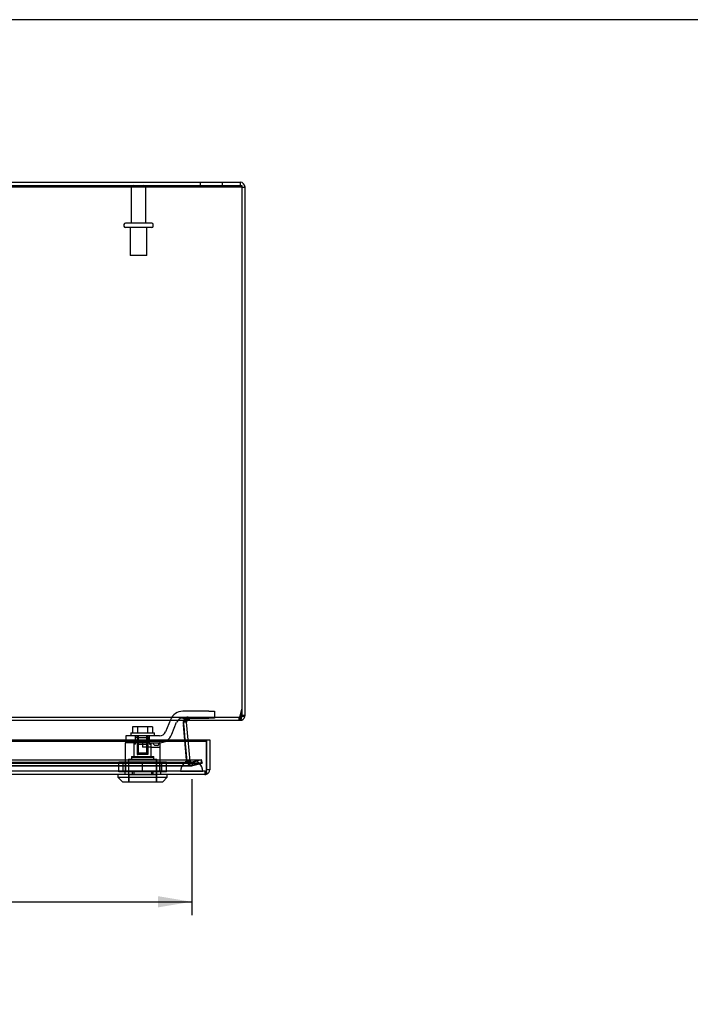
# Model space of a CAD drawing. Header units: inches. Extents: x 1 to 150, y -1 to 99.
# Tile 12 of 17: x 51 to 66, y 78 to 99. Entities that reach past the tile are written whole.
import ezdxf
from ezdxf.enums import TextEntityAlignment as Align
from ezdxf.lldxf.tags import DXFTag

# ---------------------------------------------------------------- set-up
doc = ezdxf.new("R2010")
doc.units = ezdxf.units.IN
doc.header["$MEASUREMENT"] = 0
for name, color, linetype in [('COM70220', 7, 'Continuous'), ('COM70700-1', 7, 'Continuous'), ('COM70702-6', 7, 'Continuous'), ('COM70703-1', 7, 'Continuous'), ('COM70705-3', 7, 'Continuous'), ('Default', 7, 'Continuous'), ('LOK10031', 7, 'Continuous'), ('LOK10031_CAM', 7, 'Continuous'), ('LOK10031_INSERT', 7, 'Continuous'), ('LOK10031_NUT', 7, 'Continuous'), ('LOK10031_SC', 7, 'Continuous'), ('STD26089', 7, 'Continuous')]:
    doc.layers.add(name, color=color, linetype=linetype)
doc.styles.add('SEACAD_Times_New_Roman', font='times.ttf')
tags = doc.linetypes.add('HIDDEN2', pattern=[0.1875, 0.125, -0.0625]).pattern_tags.tags
tags[6:7] = [DXFTag(74, 4), DXFTag(75, 0), DXFTag(340, '0'), DXFTag(46, 0.0), DXFTag(50, 0.0), DXFTag(44, 0.0), DXFTag(45, 0.0)]
tags[4:5] = [DXFTag(74, 4), DXFTag(75, 0), DXFTag(340, '0'), DXFTag(46, 0.0), DXFTag(50, 0.0), DXFTag(44, 0.0), DXFTag(45, 0.0)]
doc.dimstyles.new('HAMMOND_(STH_-_120x80)', dxfattribs={"dimtxt": 0.6, "dimasz": 0.75, "dimexe": 0.3, "dimexo": 0.3, "dimgap": 0.15, "dimtad": 0, "dimtih": 1, "dimtoh": 1, "dimzin": 0, "dimdsep": 46, "dimtxsty": 'SEACAD_Times_New_Roman', "dimblk1": '_SE_FILLED', "dimblk2": '_SE_FILLED', "dimsah": 1, "dimcen": 0.3, "dimadec": 0, "dimazin": 0, "dimtfac": 0.8, "dimtofl": 0, "dimtmove": 0, "dimatfit": 3, "dimfxl": 1, "dimtolj": 1, "dimtzin": 0, "dimarcsym": 0})

# ---------------------------------------------------------------- blocks, each defined once
blk = doc.blocks.new('SE3')
at = {"layer": 'COM70220', "color": 7, "linetype": 'HIDDEN2'}
for p, q in [((54.778, 82.979), (41.659, 82.979)), ((55.028, 82.979), (54.778, 82.979)), ((54.778, 82.733), (41.659, 82.733)), ((54.778, 82.731), (41.659, 82.731)), ((54.778, 82.73), (41.659, 82.73)), ((55.028, 82.733), (54.778, 82.733)), ((55.277, 82.731), (54.778, 82.731)), ((55.277, 82.73), (54.778, 82.73)), ((54.779, 82.731), (55.028, 82.733)), ((54.779, 82.73), (54.779, 82.731)), ((55.028, 82.733), (55.277, 82.731)), ((55.277, 82.731), (55.277, 82.73))]:
    blk.add_line(p, q, dxfattribs=at)
blk.add_arc((55.028, 82.729), 0.25, 0, 180, dxfattribs=at)
at = {"layer": 'COM70700-1', "color": 7, "linetype": 'Continuous'}
for p, q in [((40.326, 95.867), (56.11, 95.867)), ((40.326, 95.795), (56.11, 95.795)), ((56.11, 95.867), (56.11, 95.795)), ((56.146, 95.759), (56.218, 95.759)), ((56.218, 83.975), (56.218, 95.759)), ((56.11, 83.937), (56.11, 83.867)), ((56.145, 83.965), (56.146, 83.975)), ((56.145, 83.965), (56.214, 83.945)), ((56.146, 84.081), (56.146, 83.975)), ((56.218, 83.975), (56.146, 83.975)), ((56.214, 83.945), (56.218, 83.975)), ((54.847, 83.785), (54.849, 83.772)), ((54.852, 83.734), (54.878, 83.429)), ((54.916, 83.828), (54.853, 83.822)), ((54.916, 83.834), (54.86, 83.838)), ((54.916, 83.834), (54.916, 83.828)), ((54.951, 83.429), (54.916, 83.828)), ((54.93, 83.86), (54.926, 83.866)), ((54.932, 83.861), (54.929, 83.866)), ((54.932, 83.861), (54.93, 83.86)), ((54.952, 83.867), (54.932, 83.861)), ((56.095, 83.867), (56.11, 83.867))]:
    blk.add_line(p, q, dxfattribs=at)
at = {"layer": 'COM70700-1', "color": 7, "linetype": 'HIDDEN2'}
for p, q in [((55.218, 95.867), (55.218, 95.795)), ((55.718, 95.795), (55.718, 95.867)), ((54.893, 83.922), (54.887, 83.917)), ((54.926, 83.866), (54.887, 83.917)), ((54.93, 83.86), (54.887, 83.917)), ((54.929, 83.866), (54.893, 83.922)), ((54.952, 83.867), (54.952, 83.939)), ((54.973, 83.867), (54.973, 83.939)), ((56.11, 83.939), (56.095, 83.939)), ((56.11, 83.939), (56.11, 83.937)), ((56.145, 83.965), (56.214, 83.944)), ((54.86, 83.838), (54.844, 83.839)), ((54.844, 83.839), (54.844, 83.821)), ((54.853, 83.822), (54.844, 83.821)), ((54.844, 83.821), (54.847, 83.785)), ((54.849, 83.772), (54.852, 83.734)), ((54.878, 83.429), (54.92, 82.952)), ((54.992, 82.958), (54.951, 83.429)), ((54.992, 82.958), (54.92, 82.952)), ((54.92, 82.952), (54.923, 82.936)), ((54.993, 82.953), (54.923, 82.936)), ((55.008, 82.932), (54.967, 82.872)), ((54.992, 82.958), (54.993, 82.953)), ((54.993, 82.953), (55.008, 82.932)), ((55.008, 82.932), (55.028, 82.926)), ((55.028, 82.926), (55.037, 82.927)), ((55.028, 82.926), (55.028, 82.854)), ((55.028, 82.854), (55.056, 82.857)), ((55.242, 82.982), (55.037, 82.927)), ((55.037, 82.927), (55.056, 82.857)), ((55.056, 82.857), (55.26, 82.912)), ((55.242, 82.982), (55.26, 82.912))]:
    blk.add_line(p, q, dxfattribs=at)
at = {"layer": 'COM70700-1', "color": 7, "linetype": 'Continuous'}
for centre, radius, start, end in [((56.11, 95.759), 0.108, 0, 90), ((56.11, 83.975), 0.036, 270, 343.7612), ((56.11, 83.975), 0.108, 270, 343.7612), ((54.952, 83.831), 0.036, 126.8349, 175.3824)]:
    blk.add_arc(centre, radius, start, end, dxfattribs=at)
at = {"layer": 'COM70700-1', "color": 7, "linetype": 'HIDDEN2'}
for centre, radius, start, end in [((56.11, 95.759), 0.036, 0, 90), ((54.952, 83.831), 0.108, 126.8349, 175.3824), ((54.952, 83.831), 0.108, 90, 122.7769), ((55.028, 82.962), 0.108, 193.7843, 235.7899), ((55.028, 82.962), 0.108, 235.7898, 270)]:
    blk.add_arc(centre, radius, start, end, dxfattribs=at)
at = {"layer": 'COM70702-6', "color": 7, "linetype": 'HIDDEN2'}
for p, q in [((40.29, 95.796), (56.146, 95.796)), ((40.342, 83.939), (56.095, 83.939)), ((54.975, 83.939), (54.975, 83.867)), ((56.084, 83.939), (56.084, 83.867)), ((56.095, 83.939), (56.095, 83.867)), ((56.109, 83.96), (56.146, 84.112)), ((56.109, 83.96), (56.109, 83.929)), ((54.847, 83.79), (54.847, 83.783)), ((54.849, 83.764), (54.849, 83.77)), ((54.914, 82.982), (54.849, 83.764)), ((54.855, 83.831), (54.855, 83.831)), ((54.914, 82.988), (54.877, 83.429)), ((41.19, 82.985), (55.246, 82.985)), ((41.19, 82.916), (55.246, 82.916)), ((41.417, 82.929), (55.02, 82.929)), ((41.417, 82.857), (55.02, 82.857)), ((54.914, 82.982), (54.914, 82.988)), ((54.94, 82.962), (54.914, 82.988)), ((54.94, 82.956), (54.914, 82.982)), ((54.94, 82.962), (54.94, 82.956)), ((55.246, 82.985), (55.034, 82.93)), ((55.034, 82.93), (55.034, 82.861)), ((55.246, 82.916), (55.034, 82.861)), ((55.246, 82.916), (55.246, 82.985))]:
    blk.add_line(p, q, dxfattribs=at)
at = {"layer": 'COM70702-6', "color": 7, "linetype": 'Continuous'}
for p, q in [((40.29, 95.766), (56.146, 95.766)), ((56.146, 95.796), (56.146, 95.766)), ((56.146, 95.766), (56.146, 84.081)), ((56.109, 83.929), (56.146, 84.081)), ((40.342, 83.867), (56.095, 83.867)), ((54.877, 83.429), (54.849, 83.77)), ((54.853, 83.828), (54.853, 83.821))]:
    blk.add_line(p, q, dxfattribs=at)
for centre, end_param in [((54.975, 83.79), 3.297963), ((54.975, 83.783), 3.116916)]:
    blk.add_ellipse(centre, major_axis=(0.128, 0), ratio=0.996195, start_param=2.838142, end_param=end_param, dxfattribs=at)
at = {"layer": 'COM70702-6', "color": 7, "linetype": 'HIDDEN2'}
blk.add_ellipse((54.975, 83.783), major_axis=(0.128, 0), ratio=0.996195, start_param=3.116916, end_param=3.297963, dxfattribs=at)
for points, knots in [([(54.853, 83.821), (54.855, 83.834), (54.858, 83.847), (54.864, 83.87), (54.867, 83.881), (54.875, 83.899), (54.879, 83.907), (54.884, 83.913)], [0, 0, 0, 0, 0.125, 0.125, 0.25, 0.25, 0.375, 0.375, 0.375, 0.375]), ([(54.892, 83.922), (54.894, 83.924), (54.897, 83.926), (54.905, 83.931), (54.911, 83.933), (54.922, 83.937), (54.929, 83.938), (54.942, 83.939), (54.948, 83.939), (54.961, 83.939), (54.968, 83.939), (54.975, 83.939)], [0.4431704, 0.4431704, 0.4431704, 0.4431704, 0.5, 0.5, 0.625, 0.625, 0.75, 0.75, 0.875, 0.875, 1, 1, 1, 1]), ([(56.095, 83.939), (56.096, 83.939), (56.097, 83.939), (56.099, 83.941), (56.1, 83.943), (56.103, 83.946), (56.104, 83.948), (56.106, 83.954), (56.107, 83.956), (56.109, 83.96)], [0, 0, 0, 0, 0.25, 0.25, 0.5, 0.5, 0.75, 0.75, 1, 1, 1, 1]), ([(54.94, 82.962), (54.948, 82.957), (54.956, 82.952), (54.972, 82.943), (54.979, 82.939), (54.995, 82.933), (55.003, 82.931), (55.019, 82.929), (55.027, 82.929), (55.034, 82.93)], [0, 0, 0, 0, 0.25, 0.25, 0.5, 0.5, 0.75, 0.75, 1, 1, 1, 1]), ([(54.94, 82.956), (54.948, 82.94), (54.956, 82.925), (54.972, 82.898), (54.979, 82.886), (54.995, 82.868), (55.003, 82.862), (55.019, 82.856), (55.027, 82.857), (55.034, 82.861)], [0, 0, 0, 0, 0.25, 0.25, 0.5, 0.5, 0.75, 0.75, 1, 1, 1, 1])]:
    blk.add_open_spline(points, degree=3, knots=knots, dxfattribs=at)
at = {"layer": 'COM70702-6', "color": 7, "linetype": 'Continuous'}
for points, knots in [([(56.095, 83.867), (56.097, 83.867), (56.099, 83.873), (56.104, 83.895), (56.106, 83.911), (56.109, 83.929)], [0, 0, 0, 0, 0.5, 0.5, 1, 1, 1, 1]), ([(54.853, 83.828), (54.854, 83.829), (54.855, 83.831), (54.857, 83.834), (54.859, 83.838), (54.861, 83.841), (54.864, 83.844), (54.867, 83.847), (54.869, 83.849), (54.873, 83.852), (54.876, 83.854), (54.879, 83.856), (54.883, 83.858), (54.887, 83.859), (54.891, 83.861), (54.895, 83.862), (54.903, 83.864), (54.917, 83.866), (54.933, 83.867), (54.948, 83.867), (54.961, 83.867), (54.97, 83.867), (54.975, 83.867)], [0, 0, 0, 0, 0.026796, 0.053991, 0.081615, 0.109696, 0.138256, 0.167315, 0.196889, 0.226991, 0.257626, 0.288795, 0.320494, 0.352717, 0.385455, 0.418697, 0.452431, 0.582869, 0.718703, 0.811509, 0.905464, 1, 1, 1, 1])]:
    blk.add_open_spline(points, degree=3, knots=knots, dxfattribs=at)
at = {"layer": 'COM70703-1', "color": 7, "linetype": 'HIDDEN2'}
for p, q in [((56.11, 95.795), (56.146, 95.795)), ((54.887, 83.86), (54.887, 83.917)), ((54.893, 83.861), (54.893, 83.922)), ((56.144, 83.965), (56.144, 83.944)), ((54.92, 82.958), (54.844, 83.828)), ((54.845, 83.831), (54.846, 83.839)), ((54.845, 83.831), (54.845, 83.831)), ((54.846, 83.834), (54.846, 83.839)), ((41.195, 82.982), (55.242, 82.982)), ((41.195, 82.912), (55.242, 82.912)), ((41.409, 82.854), (55.028, 82.854)), ((41.415, 82.926), (55.028, 82.926)), ((54.92, 82.958), (54.92, 82.952)), ((54.924, 82.936), (54.92, 82.952)), ((54.967, 82.932), (54.924, 82.953)), ((54.924, 82.953), (54.924, 82.936)), ((54.974, 82.931), (54.967, 82.932)), ((54.967, 82.932), (54.967, 82.872)), ((54.974, 82.868), (54.967, 82.872)), ((55.028, 82.926), (54.974, 82.931)), ((54.974, 82.931), (54.974, 82.868)), ((55.037, 82.927), (55.037, 82.857)), ((55.242, 82.912), (55.037, 82.857)), ((55.242, 82.982), (55.242, 82.912))]:
    blk.add_line(p, q, dxfattribs=at)
at = {"layer": 'COM70703-1', "color": 7, "linetype": 'Continuous'}
blk.add_line((56.146, 83.975), (56.144, 83.944), dxfattribs=at)
at = {"layer": 'COM70703-1', "color": 7, "linetype": 'HIDDEN2'}
blk.add_arc((54.987, 83.655), 0.228, 116.0219, 128.2776, dxfattribs=at)
blk.add_open_spline([(56.144, 83.944), (56.141, 83.933), (56.138, 83.923), (56.133, 83.904), (56.13, 83.895), (56.124, 83.881), (56.122, 83.876), (56.116, 83.869), (56.113, 83.867), (56.11, 83.867)], degree=3, knots=[0, 0, 0, 0, 0.25, 0.25, 0.5, 0.5, 0.75, 0.75, 1, 1, 1, 1], dxfattribs=at)
at = {"layer": 'COM70705-3', "color": 7, "linetype": 'Continuous'}
for p, q in [((41.075, 83.429), (55.361, 83.429)), ((41.075, 83.399), (55.361, 83.399)), ((55.361, 83.429), (55.361, 82.765)), ((55.361, 83.429), (55.433, 83.429)), ((55.361, 83.429), (55.361, 83.399)), ((55.361, 82.719), (55.361, 83.399)), ((55.433, 83.429), (55.433, 82.765)), ((55.325, 82.657), (41.111, 82.657)), ((55.361, 82.663), (55.361, 82.765)), ((55.433, 82.765), (55.361, 82.765)), ((55.361, 82.663), (55.361, 82.763)), ((55.361, 82.719), (55.361, 82.662)), ((55.361, 82.663), (55.361, 82.663))]:
    blk.add_line(p, q, dxfattribs=at)
at = {"layer": 'COM70705-3', "color": 7, "linetype": 'HIDDEN2'}
for p, q in [((55.325, 82.729), (41.111, 82.729)), ((53.538, 82.729), (53.538, 82.727)), ((53.735, 82.729), (53.735, 82.657)), ((54.132, 82.729), (54.132, 82.657)), ((54.329, 82.729), (54.329, 82.727)), ((55.325, 82.729), (55.325, 82.657))]:
    blk.add_line(p, q, dxfattribs=at)
blk.add_arc((55.325, 82.765), 0.036, 270, 357.3202, dxfattribs=at)
at = {"layer": 'COM70705-3', "color": 7, "linetype": 'Continuous'}
for radius, start, end in [(0.108, 270, 289.4491), (0.036, 357.3202, 0), (0.108, 289.4712, 0)]:
    blk.add_arc((55.325, 82.765), radius, start, end, dxfattribs=at)
at = {"layer": 'COM70705-3', "color": 7, "linetype": 'HIDDEN2'}
blk.add_ellipse((55.325, 82.765), major_axis=(0.0396, 0), ratio=0.908294, start_param=4.712389, end_param=5.846853, dxfattribs=at)
at = {"layer": 'COM70705-3', "color": 7, "linetype": 'Continuous'}
blk.add_ellipse((55.325, 82.765), major_axis=(0.119, 0), ratio=0.908294, start_param=4.712389, end_param=5.019287, dxfattribs=at)
at = {"layer": 'LOK10031', "color": 7, "linetype": 'HIDDEN2'}
for p, q in [((54.044, 83.367), (53.541, 83.367)), ((53.541, 83.367), (53.541, 82.727)), ((53.74, 83.367), (53.74, 83.057)), ((53.933, 83.367), (53.933, 83.267)), ((54.127, 83.267), (53.933, 83.267)), ((54.127, 83.267), (54.127, 83.367)), ((54.127, 83.267), (54.326, 83.267)), ((54.127, 83.057), (54.127, 83.267)), ((54.326, 83.367), (54.307, 83.367)), ((54.326, 83.267), (54.326, 83.367)), ((54.326, 82.727), (54.326, 83.267)), ((53.683, 83.057), (54.183, 83.057)), ((53.683, 83.057), (53.683, 82.997)), ((54.183, 82.997), (54.183, 83.057)), ((53.618, 82.997), (54.248, 82.997)), ((53.618, 82.997), (53.618, 82.497)), ((54.248, 82.497), (54.248, 82.997)), ((53.538, 82.727), (53.538, 82.657)), ((53.538, 82.727), (53.702, 82.727)), ((53.702, 82.727), (53.702, 82.657)), ((53.702, 82.727), (54.164, 82.727)), ((54.164, 82.727), (54.164, 82.657)), ((54.164, 82.727), (54.329, 82.727)), ((54.329, 82.727), (54.329, 82.657))]:
    blk.add_line(p, q, dxfattribs=at)
at = {"layer": 'LOK10031', "color": 7, "linetype": 'Continuous'}
for p, q in [((53.383, 82.657), (53.383, 82.597)), ((53.383, 82.597), (54.483, 82.597)), ((53.383, 82.597), (53.483, 82.497)), ((54.383, 82.497), (54.483, 82.597)), ((54.483, 82.597), (54.483, 82.657)), ((53.483, 82.497), (54.383, 82.497))]:
    blk.add_line(p, q, dxfattribs=at)
at = {"layer": 'LOK10031_CAM', "color": 7, "linetype": 'HIDDEN2'}
for p, q in [((55.412, 84.067), (54.833, 84.067)), ((54.833, 83.917), (55.412, 83.917)), ((55.412, 84.067), (55.537, 84.067)), ((55.537, 83.917), (55.412, 83.917)), ((55.537, 84.067), (55.537, 83.917)), ((54.554, 83.879), (54.446, 83.611)), ((54.585, 83.554), (54.693, 83.823)), ((53.932, 83.517), (53.557, 83.517)), ((53.557, 83.517), (53.557, 83.367)), ((53.774, 83.367), (53.774, 83.517)), ((54.307, 83.517), (53.932, 83.517)), ((54.089, 83.367), (54.089, 83.517)), ((54.044, 83.367), (54.307, 83.367)), ((54.179, 83.337), (54.179, 83.367)), ((54.269, 83.307), (54.209, 83.307)), ((54.299, 83.337), (54.299, 83.367))]:
    blk.add_line(p, q, dxfattribs=at)
for centre, radius, start, end in [((54.833, 83.767), 0.3, 90, 157.9806), ((54.833, 83.767), 0.15, 90, 157.9806), ((54.307, 83.667), 0.15, 270, 337.9806), ((54.307, 83.667), 0.3, 270, 337.9806), ((54.209, 83.337), 0.03, 180, 270), ((54.269, 83.337), 0.03, 270, 0)]:
    blk.add_arc(centre, radius, start, end, dxfattribs=at)
at = {"layer": 'LOK10031_INSERT', "color": 7, "linetype": 'HIDDEN2'}
for p, q in [((53.819, 83.482), (53.777, 83.482)), ((53.777, 83.332), (53.777, 83.482)), ((53.815, 83.482), (53.815, 83.107)), ((53.819, 83.482), (53.819, 83.332)), ((53.819, 83.482), (54.048, 83.482)), ((53.835, 83.482), (53.835, 83.107)), ((54.032, 83.107), (54.032, 83.482)), ((54.089, 83.482), (54.048, 83.482)), ((54.048, 83.332), (54.048, 83.482)), ((54.051, 83.482), (54.051, 83.107)), ((53.777, 83.332), (53.74, 83.332)), ((53.74, 83.332), (53.74, 83.042)), ((53.819, 83.332), (54.048, 83.332)), ((54.089, 83.367), (54.089, 83.332)), ((54.089, 83.332), (54.127, 83.332)), ((54.127, 83.042), (54.127, 83.332)), ((53.683, 83.042), (54.183, 83.042)), ((53.683, 83.042), (53.683, 82.982)), ((53.815, 83.107), (53.835, 83.107)), ((54.032, 83.107), (53.835, 83.107)), ((54.051, 83.107), (54.032, 83.107)), ((54.183, 82.982), (54.183, 83.042)), ((53.621, 82.982), (54.246, 82.982)), ((53.621, 82.982), (53.621, 82.647)), ((54.246, 82.647), (54.246, 82.982)), ((53.623, 82.647), (53.621, 82.647)), ((53.623, 82.647), (53.623, 82.497)), ((54.243, 82.647), (53.623, 82.647)), ((54.243, 82.647), (54.246, 82.647)), ((54.243, 82.497), (54.243, 82.647))]:
    blk.add_line(p, q, dxfattribs=at)
at = {"layer": 'LOK10031_NUT', "color": 7, "linetype": 'HIDDEN2'}
for p, q in [((53.933, 82.929), (53.403, 82.929)), ((53.403, 82.714), (53.403, 82.929)), ((53.5, 82.714), (53.5, 82.929)), ((53.549, 82.929), (53.549, 82.714)), ((54.463, 82.929), (53.933, 82.929)), ((53.933, 82.714), (53.933, 82.929)), ((54.317, 82.714), (54.317, 82.929)), ((54.366, 82.714), (54.366, 82.929)), ((54.463, 82.714), (54.463, 82.929)), ((53.933, 82.714), (53.403, 82.714)), ((54.463, 82.714), (53.933, 82.714))]:
    blk.add_line(p, q, dxfattribs=at)
at = {"layer": 'LOK10031_SC', "color": 7, "linetype": 'HIDDEN2'}
for p, q in [((53.822, 83.724), (53.711, 83.724)), ((53.711, 83.724), (53.711, 83.587)), ((54.044, 83.724), (53.822, 83.724)), ((53.822, 83.724), (53.822, 83.587)), ((54.155, 83.724), (54.044, 83.724)), ((54.044, 83.724), (54.044, 83.587)), ((54.155, 83.724), (54.155, 83.587)), ((53.671, 83.587), (54.196, 83.587)), ((53.671, 83.587), (53.671, 83.517)), ((53.815, 83.517), (53.815, 83.142)), ((53.815, 83.517), (53.839, 83.517)), ((53.839, 83.142), (53.839, 83.517)), ((54.027, 83.142), (54.027, 83.517)), ((54.051, 83.517), (54.027, 83.517)), ((54.051, 83.142), (54.051, 83.517)), ((54.196, 83.517), (54.196, 83.587)), ((53.815, 83.142), (54.051, 83.142))]:
    blk.add_line(p, q, dxfattribs=at)
at = {"layer": 'STD26089', "color": 7, "linetype": 'HIDDEN2'}
for p, q in [((53.677, 95.735), (53.677, 94.958)), ((54.009, 94.958), (54.009, 95.735)), ((53.518, 94.928), (53.518, 94.888)), ((54.138, 94.958), (53.548, 94.958)), ((54.168, 94.888), (54.168, 94.928)), ((54.138, 94.858), (53.548, 94.858)), ((53.656, 94.858), (53.656, 94.233)), ((54.031, 94.233), (54.031, 94.858)), ((54.031, 94.233), (53.656, 94.233))]:
    blk.add_line(p, q, dxfattribs=at)
for centre, radius, start, end in [((53.737, 95.735), 0.06, 90, 180), ((53.949, 95.735), 0.06, 0, 90), ((53.548, 94.928), 0.03, 90, 180), ((53.548, 94.888), 0.03, 180, 270), ((54.138, 94.928), 0.03, 0, 90), ((54.138, 94.888), 0.03, 270, 0)]:
    blk.add_arc(centre, radius, start, end, dxfattribs=at)
blk = doc.blocks.new('DMBLK400')
at = {"layer": 'Default', "linetype": 'Continuous', "transparency": 16777216}
for points in [[(42.159, 79.694), (42.159, 79.944), (41.409, 79.819)], [(54.278, 79.694), (55.028, 79.819), (54.278, 79.944)]]:
    blk.add_hatch(color=7, dxfattribs=at).paths.add_polyline_path(points)
at = {"layer": 'Default', "color": 7, "linetype": 'Continuous', "transparency": 16777216}
for p, q in [((41.409, 82.554), (41.409, 79.519)), ((55.028, 82.554), (55.028, 79.519)), ((41.409, 79.819), (46.061, 79.819)), ((50.376, 79.819), (55.028, 79.819))]:
    blk.add_line(p, q, dxfattribs=at)
at = {"layer": 'Default', "color": 7, "linetype": 'Continuous', "transparency": 16777216, "style": 'SEACAD_Times_New_Roman'}
for s, p in [('13.62', (47.195, 80.119)), ('DOOR ', (46.846, 79.219)), ('OPENING', (46.271, 78.319))]:
    blk.add_text(s, height=0.6, dxfattribs=at).set_placement(p, align=Align.TOP_LEFT)
blk = doc.blocks.new('_SE_FILLED')
at = {"color": 0}
blk.add_line((0, 0), (-1, 0), dxfattribs=at)
blk.add_solid([(0, 0), (-1, -0.1665), (-1, 0.1665), (0, 0)], dxfattribs=at)
blk = doc.blocks.new('BORDER')
at = {"layer": 'Default', "color": 7, "linetype": 'Continuous'}
blk.add_line((0, 27.86), (-41.86, 27.86), dxfattribs=at)

msp = doc.modelspace()

# ---------------------------------------------------------------- block references
at = {"layer": 'Default', "color": 7, "xscale": 3.56, "yscale": 3.56, "zscale": 3.56}
msp.add_blockref('BORDER', (149.664, 0.311), dxfattribs=at)
at = {"layer": 'Default'}
msp.add_blockref('SE3', (0, 0), dxfattribs=at)

# ---------------------------------------------------------------- dimensions: what is measured, and where the dimension line sits
at = {"layer": 'Default', "color": 7, "linetype": 'Continuous'}
dim = msp.add_linear_dim(base=(41.409, 79.819), p1=(41.409, 82.854), p2=(55.028, 82.854), angle=0, text='\\A1;<>\\PDOOR \\XOPENING', dimstyle='HAMMOND_(STH_-_120x80)', dxfattribs=at)
dim.commit()
dim.dimension.update_dxf_attribs({"geometry": 'DMBLK400', "text_midpoint": (48.218, 79.819), "dimtype": 161})

doc.saveas('drawing.dxf')
